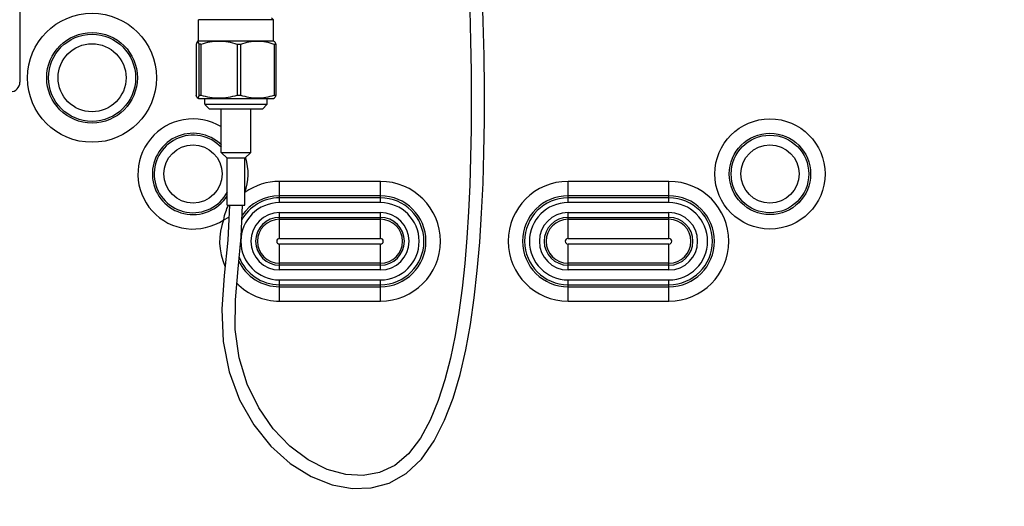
# Model space of a CAD drawing. Header units: inches. Extents: x 0 to 34, y 0 to 22.
# Tile 27 of 124: x 9.6 to 11.6, y 13.6 to 14.6. Entities that reach past the tile are written whole.
import ezdxf

# ---------------------------------------------------------------- set-up
doc = ezdxf.new("R2010")
doc.units = ezdxf.units.IN
doc.header["$LTSCALE"] = 1.87
doc.header["$MEASUREMENT"] = 0
doc.layers.get('0').update_dxf_attribs({"linetype": 'CONTINUOUS'})
doc.layers.add('DIMENSIONS', color=7, linetype='CONTINUOUS')
doc.styles.get("Standard").update_dxf_attribs({"font": 'txt', "width": 0.8})
doc.dimstyles.new('DIMSTYLE_2', dxfattribs={"dimtxt": 0.125, "dimasz": 0.18, "dimexe": 0.125, "dimexo": 0.0625, "dimgap": 0.0625, "dimtad": 0, "dimtih": 1, "dimtoh": 1, "dimlfac": 2, "dimzin": 0, "dimdsep": 46, "dimtxsty": 'STANDARD', "dimblk": '_FILLED', "dimblk1": '_FILLED', "dimblk2": '_FILLED', "dimcen": 0.09, "dimazin": 0, "dimtp": 0.01, "dimtm": 0.01, "dimtfac": 1, "dimtofl": 0, "dimtmove": 0, "dimatfit": 3, "dimldrblk": '_FILLED', "dimfxl": 1, "dimtolj": 1, "dimtzin": 0, "dimarcsym": 0})
doc.dimstyles.new('DIMSTYLE_3', dxfattribs={"dimtxt": 0.125, "dimasz": 0.18, "dimexe": 0.125, "dimexo": 0.0625, "dimgap": 0.0625, "dimtad": 0, "dimtih": 1, "dimtoh": 1, "dimlfac": 2, "dimzin": 0, "dimdsep": 46, "dimtxsty": 'STANDARD', "dimblk": '_FILLED', "dimblk1": '_FILLED', "dimblk2": '_FILLED', "dimcen": 0.09, "dimazin": 0, "dimtp": 0.01, "dimtm": 0.01, "dimtfac": 1, "dimtofl": 0, "dimtmove": 0, "dimatfit": 3, "dimldrblk": '_FILLED', "dimfxl": 1, "dimtolj": 1, "dimtzin": 0, "dimarcsym": 0})

# ---------------------------------------------------------------- blocks, each defined once
blk = doc.blocks.new('_FILLED')
at = {"color": 0, "linetype": 'BYBLOCK'}
blk.add_solid([(0, 0), (-1, 0.174), (-1, -0.174)], dxfattribs=at)
blk = doc.blocks.new('*D8')
at = {"layer": 'DIMENSIONS', "color": 2, "linetype": 'CONTINUOUS'}
for p, q in [((13.0554, 15.1804), (14.7961, 15.1804)), ((14.6711, 15.1804), (14.6711, 13.7328)), ((14.6711, 12.0353), (14.6711, 13.4828)), ((10.6978, 12.0353), (14.7961, 12.0353))]:
    blk.add_line(p, q, dxfattribs=at)
at = {"layer": 'DIMENSIONS', "color": 2, "linetype": 'CONTINUOUS', "xscale": 0.18, "yscale": 0.18, "zscale": 0.18}
for p, rotation in [((14.6711, 15.1804), 90), ((14.6711, 12.0353), 270)]:
    blk.add_blockref('_FILLED', p, dxfattribs=dict(at, rotation=rotation))
at = {"layer": 'DIMENSIONS', "color": 2, "linetype": 'CONTINUOUS', "insert": (14.6711, 13.6703), "char_height": 0.125, "width": 1.425, "attachment_point": 2, "line_spacing_factor": 0.9}
blk.add_mtext('159.77{\\ftxt.shx;\\W1.000000;\\H0.125000; }[6.290]', dxfattribs=at)
blk = doc.blocks.new('*D9')
at = {"layer": 'DIMENSIONS', "color": 2, "linetype": 'CONTINUOUS'}
for p, q in [((12.8679, 14.9929), (12.8679, 10.7081)), ((10.4217, 11.7592), (10.4217, 10.7081)), ((10.4217, 10.8331), (11.2323, 10.8331)), ((12.8679, 10.8331), (12.0573, 10.8331))]:
    blk.add_line(p, q, dxfattribs=at)
at = {"layer": 'DIMENSIONS', "color": 2, "linetype": 'CONTINUOUS', "xscale": 0.18, "yscale": 0.18, "zscale": 0.18, "rotation": 180}
blk.add_blockref('_FILLED', (10.4217, 10.8331), dxfattribs=at)
at = {"layer": 'DIMENSIONS', "color": 2, "linetype": 'CONTINUOUS', "xscale": 0.18, "yscale": 0.18, "zscale": 0.18}
blk.add_blockref('_FILLED', (12.8679, 10.8331), dxfattribs=at)
at = {"layer": 'DIMENSIONS', "color": 2, "linetype": 'CONTINUOUS', "insert": (11.5948, 10.8956), "char_height": 0.125, "width": 0.7, "attachment_point": 2, "line_spacing_factor": 0.9}
blk.add_mtext('124.27\\P[4.893]', dxfattribs=at)

msp = doc.modelspace()

# ---------------------------------------------------------------- linework, layer by layer
at = {"color": 7, "linetype": 'CONTINUOUS'}
for p, q in [((9.6244, 16.6426), (9.6244, 14.4575)), ((10.1436, 14.5853), (9.99, 14.5853)), ((9.99, 14.542), (9.99, 14.5853)), ((10.1396, 14.5893), (10.1436, 14.5853)), ((10.1436, 14.542), (10.1436, 14.5853)), ((9.9854, 14.5349), (9.9854, 14.431)), ((9.9883, 14.5409), (9.9879, 14.5408)), ((9.99, 14.542), (9.9882, 14.541)), ((9.99, 14.542), (10.1436, 14.542)), ((9.9911, 14.431), (9.9911, 14.5349)), ((9.9949, 14.5349), (9.9949, 14.431)), ((10.0694, 14.5349), (10.0694, 14.431)), ((10.0762, 14.5349), (10.0762, 14.431)), ((10.1436, 14.542), (10.1457, 14.5408)), ((10.1452, 14.5349), (10.1452, 14.431)), ((10.1482, 14.5349), (10.1482, 14.431)), ((9.6244, 14.4575), (9.6236, 14.4584)), ((9.9883, 14.425), (9.9879, 14.4251)), ((9.99, 14.4239), (9.9882, 14.425)), ((9.9901, 14.4239), (10.1436, 14.4239)), ((10.0028, 14.4121), (10.0028, 14.4239)), ((10.0028, 14.4121), (10.1308, 14.4121)), ((10.0127, 14.4022), (10.0029, 14.412)), ((10.1209, 14.4022), (10.1308, 14.4121)), ((10.1308, 14.4121), (10.1308, 14.4239)), ((10.1436, 14.4239), (10.1457, 14.4251)), ((10.1209, 14.4022), (10.0127, 14.4022)), ((10.0363, 14.3137), (10.0363, 14.4022)), ((10.0973, 14.3137), (10.0973, 14.4022)), ((10.0363, 14.3137), (10.0973, 14.3137)), ((10.0484, 14.3019), (10.0363, 14.3137)), ((10.0852, 14.3019), (10.0973, 14.3137)), ((10.0852, 14.3019), (10.0484, 14.3019)), ((10.0484, 14.2054), (10.0484, 14.3019)), ((10.0852, 14.2054), (10.0852, 14.3019)), ((10.3626, 14.2543), (10.1559, 14.2543)), ((10.1559, 14.2108), (10.1559, 14.2543)), ((10.3626, 14.2108), (10.3626, 14.2543)), ((10.9532, 14.2543), (10.7465, 14.2543)), ((10.7465, 14.2108), (10.7465, 14.2543)), ((10.9532, 14.2108), (10.9532, 14.2543)), ((10.3626, 14.2248), (10.1559, 14.2248)), ((10.3626, 14.2206), (10.1559, 14.2206)), ((10.3626, 14.2108), (10.1559, 14.2108)), ((10.9532, 14.2248), (10.7465, 14.2248)), ((10.9532, 14.2206), (10.7465, 14.2206)), ((10.9532, 14.2108), (10.7465, 14.2108)), ((10.0484, 14.2054), (10.0852, 14.2054)), ((10.1559, 14.1905), (10.3626, 14.1905)), ((10.1559, 14.1374), (10.1559, 14.1905)), ((10.3626, 14.1374), (10.3626, 14.1905)), ((10.7465, 14.1905), (10.9532, 14.1905)), ((10.7465, 14.1374), (10.7465, 14.1905)), ((10.9532, 14.1374), (10.9532, 14.1905)), ((10.0416, 14.1759), (10.0522, 14.1813)), ((10.1559, 14.1806), (10.3626, 14.1806)), ((10.1559, 14.1768), (10.3626, 14.1768)), ((10.7465, 14.1806), (10.9532, 14.1806)), ((10.7465, 14.1768), (10.9532, 14.1768)), ((10.1559, 14.1374), (10.3626, 14.1374)), ((10.7465, 14.1374), (10.9532, 14.1374)), ((10.3626, 14.126), (10.1559, 14.126)), ((10.1559, 14.073), (10.1559, 14.126)), ((10.3626, 14.073), (10.3626, 14.126)), ((10.9532, 14.126), (10.7465, 14.126)), ((10.7465, 14.073), (10.7465, 14.126)), ((10.9532, 14.073), (10.9532, 14.126)), ((10.3626, 14.0867), (10.1559, 14.0867)), ((10.3626, 14.0829), (10.1559, 14.0829)), ((10.3626, 14.073), (10.1559, 14.073)), ((10.9532, 14.0867), (10.7465, 14.0867)), ((10.9532, 14.0829), (10.7465, 14.0829)), ((10.9532, 14.073), (10.7465, 14.073)), ((10.1559, 14.0527), (10.3626, 14.0527)), ((10.1559, 14.0091), (10.1559, 14.0527)), ((10.3626, 14.0091), (10.3626, 14.0527)), ((10.7465, 14.0527), (10.9532, 14.0527)), ((10.7465, 14.0091), (10.7465, 14.0527)), ((10.9532, 14.0091), (10.9532, 14.0527)), ((10.1559, 14.0428), (10.3626, 14.0428)), ((10.1559, 14.0386), (10.3626, 14.0386)), ((10.7465, 14.0428), (10.9532, 14.0428)), ((10.7465, 14.0386), (10.9532, 14.0386)), ((10.1559, 14.0091), (10.3626, 14.0091)), ((10.7465, 14.0091), (10.9532, 14.0091))]:
    msp.add_line(p, q, dxfattribs=at)
for points in [[(10.5608, 14.0719), (10.5659, 14.1299), (10.5697, 14.1895), (10.5725, 14.2506), (10.5743, 14.3134), (10.5752, 14.378), (10.5753, 14.4442), (10.5746, 14.5121), (10.5731, 14.5817), (10.571, 14.6531)], [(10.5455, 14.6051), (10.5471, 14.542), (10.5481, 14.4802), (10.5484, 14.4199), (10.5481, 14.3609), (10.5471, 14.3032), (10.5454, 14.247), (10.5429, 14.1922), (10.5395, 14.1386), (10.5351, 14.0863), (10.5297, 14.0354), (10.5231, 13.9861), (10.5153, 13.9386), (10.5059, 13.8927), (10.4945, 13.8483), (10.4809, 13.8057), (10.4645, 13.7657), (10.4444, 13.7286), (10.4202, 13.6968), (10.3921, 13.6729), (10.3605, 13.658), (10.3271, 13.652), (10.2916, 13.654), (10.2535, 13.6646), (10.2145, 13.6842), (10.1771, 13.7123), (10.1429, 13.748), (10.1133, 13.7905), (10.0897, 13.8392), (10.0733, 13.893), (10.0652, 13.9509)], [(10.0533, 14.2054), (10.05, 14.1338), (10.0429, 14.0619), (10.0377, 13.9929), (10.0403, 13.9266), (10.0528, 13.8643), (10.0742, 13.8071), (10.1031, 13.7562), (10.1382, 13.7124), (10.1779, 13.6767), (10.2204, 13.65), (10.2636, 13.6328), (10.3048, 13.6253), (10.3435, 13.6266), (10.3805, 13.6366), (10.4155, 13.6565), (10.4465, 13.6859), (10.4726, 13.7231), (10.4939, 13.7653), (10.5112, 13.8108), (10.5254, 13.859), (10.5371, 13.9093), (10.5466, 13.9615), (10.5545, 14.0157), (10.5608, 14.0719)], [(10.0652, 13.9509), (10.0656, 14.0118), (10.0714, 14.0751), (10.0776, 14.1408), (10.0803, 14.2054)]]:
    msp.add_lwpolyline(points, dxfattribs=at)
for centre, radius in [((9.7721, 14.4664), 0.1321), ((9.7721, 14.4664), 0.0928), ((9.7721, 14.4664), 0.0892), ((9.7721, 14.4664), 0.0696), ((11.1599, 14.2695), 0.1128), ((11.1599, 14.2695), 0.0832), ((11.1599, 14.2695), 0.0794), ((9.9788, 14.2695), 0.0597), ((11.1599, 14.2695), 0.0597)]:
    msp.add_circle(centre, radius, dxfattribs=at)
for centre, radius, start, end in [((9.993, 14.487), 0.048, 87.7292, 92.2708), ((10.0728, 14.3814), 0.1535, 88.7304, 91.2696), ((10.1467, 14.505), 0.0299, 87.1263, 92.8737), ((9.6048, 14.4575), 0.0197, 270, 360), ((9.993, 14.4789), 0.048, 267.7292, 272.2708), ((10.0728, 14.5845), 0.1535, 268.7304, 271.2696), ((10.1467, 14.4609), 0.0299, 267.1263, 272.8737), ((9.9788, 14.2695), 0.1128, 58.9832, 303.8413), ((9.9788, 14.2695), 0.0832, 45.5908, 327.4918), ((9.9788, 14.2695), 0.0794, 42.8708, 332.6197), ((9.9788, 14.2695), 0.1128, 340.4088, 16.9703), ((10.1559, 14.1317), 0.1226, 90, 125.3547), ((10.3626, 14.1317), 0.1226, 270, 90), ((10.7465, 14.1317), 0.1226, 90, 270), ((10.9532, 14.1317), 0.1226, 270, 90), ((10.1559, 14.1317), 0.0791, 90, 270), ((10.1559, 14.1317), 0.0889, 90, 151.1297), ((10.1559, 14.1317), 0.0931, 90, 145.6543), ((10.3626, 14.1317), 0.0931, 270, 90), ((10.3626, 14.1317), 0.0889, 270, 90), ((10.3626, 14.1317), 0.0791, 270, 90), ((10.7465, 14.1317), 0.0931, 90, 270), ((10.7465, 14.1317), 0.0889, 90, 270), ((10.7465, 14.1317), 0.0791, 90, 270), ((10.9532, 14.1317), 0.0931, 270, 90), ((10.9532, 14.1317), 0.0889, 270, 90), ((10.9532, 14.1317), 0.0791, 270, 90), ((10.1559, 14.1317), 0.0587, 90, 270), ((10.3626, 14.1317), 0.0587, 270, 90), ((10.7465, 14.1317), 0.0587, 90, 270), ((10.9532, 14.1317), 0.0587, 270, 90), ((10.1559, 14.1317), 0.1226, 158.8954, 204.406), ((10.1559, 14.1317), 0.0489, 90, 270), ((10.1559, 14.1317), 0.045, 90, 270), ((10.3626, 14.1317), 0.0489, 270, 90), ((10.3626, 14.1317), 0.045, 270, 90), ((10.7465, 14.1317), 0.0489, 90, 270), ((10.7465, 14.1317), 0.045, 90, 270), ((10.9532, 14.1317), 0.0489, 270, 90), ((10.9532, 14.1317), 0.045, 270, 90), ((10.1559, 14.1317), 0.00569, 90, 270), ((10.3626, 14.1317), 0.00569, 270, 90), ((10.7465, 14.1317), 0.00569, 90, 270), ((10.9532, 14.1317), 0.00569, 270, 90), ((10.1559, 14.1317), 0.0931, 205.5788, 270), ((10.1559, 14.1317), 0.0889, 201.3154, 270), ((10.1559, 14.1317), 0.1226, 224.4369, 270)]:
    msp.add_arc(centre, radius, start, end, dxfattribs=at)
for points, knots in [([(9.9879, 14.5408), (9.9872, 14.5404), (9.9864, 14.5382), (9.9858, 14.5363), (9.9854, 14.5349)], [0, 0, 0, 0, 0.354577, 1, 1, 1, 1]), ([(9.9911, 14.5349), (9.9907, 14.5364), (9.9902, 14.5383), (9.989, 14.5409), (9.9883, 14.5409)], [0, 0, 0, 0, 0.682408, 1, 1, 1, 1]), ([(10.0694, 14.5349), (10.0574, 14.5386), (10.0321, 14.5432), (10.0069, 14.5386), (9.9949, 14.5349)], [0, 0, 0, 0, 0.499998, 1, 1, 1, 1]), ([(10.1452, 14.5349), (10.1341, 14.5385), (10.1107, 14.5432), (10.0873, 14.5385), (10.0762, 14.5349)], [0, 0, 0, 0, 0.499998, 1, 1, 1, 1]), ([(10.1457, 14.5408), (10.1464, 14.5404), (10.1473, 14.5382), (10.1478, 14.5363), (10.1482, 14.5349)], [0, 0, 0, 0, 0.354577, 1, 1, 1, 1]), ([(9.9879, 14.4251), (9.9872, 14.4255), (9.9864, 14.4277), (9.9858, 14.4296), (9.9854, 14.431)], [0, 0, 0, 0, 0.354248, 1, 1, 1, 1]), ([(9.9911, 14.431), (9.9907, 14.4295), (9.9902, 14.4277), (9.989, 14.425), (9.9883, 14.425)], [0, 0, 0, 0, 0.682159, 1, 1, 1, 1]), ([(9.9949, 14.431), (10.0069, 14.4274), (10.0321, 14.4227), (10.0574, 14.4274), (10.0694, 14.431)], [0, 0, 0, 0, 0.500002, 1, 1, 1, 1]), ([(10.0762, 14.431), (10.0873, 14.4274), (10.1107, 14.4227), (10.1341, 14.4274), (10.1452, 14.431)], [0, 0, 0, 0, 0.500002, 1, 1, 1, 1]), ([(10.1482, 14.431), (10.1478, 14.4296), (10.1473, 14.4277), (10.1464, 14.4255), (10.1457, 14.4251)], [0, 0, 0, 0, 0.645423, 1, 1, 1, 1])]:
    msp.add_open_spline(points, degree=3, knots=knots, dxfattribs=at)
for points in [[(10.0416, 14.1759), (10.0428, 14.1814), (10.0441, 14.1869), (10.0459, 14.1923)], [(10.0459, 14.1923), (10.0473, 14.1968), (10.0491, 14.2013), (10.0515, 14.2054)]]:
    msp.add_open_spline(points, degree=3, dxfattribs=at)

# ---------------------------------------------------------------- dimensions: what is measured, and where the dimension line sits
at = {"layer": 'DIMENSIONS', "color": 2, "linetype": 'CONTINUOUS'}
dim = msp.add_linear_dim(base=(14.6711, 12.0353), p1=(12.9929, 15.1804), p2=(10.6353, 12.0353), angle=270, dimstyle='DIMSTYLE_2', dxfattribs=at)
dim.commit()
dim.dimension.update_dxf_attribs({"geometry": '*D8', "text_midpoint": (14.6711, 13.6078), "dimtype": 160})
dim = msp.add_linear_dim(base=(12.8679, 10.8331), p1=(10.4217, 11.8217), p2=(12.8679, 15.0554), text='<>\\P[]', dimstyle='DIMSTYLE_3', dxfattribs=at)
dim.commit()
dim.dimension.update_dxf_attribs({"geometry": '*D9', "text_midpoint": (11.6448, 10.7393), "dimtype": 160})

doc.saveas('drawing.dxf')
